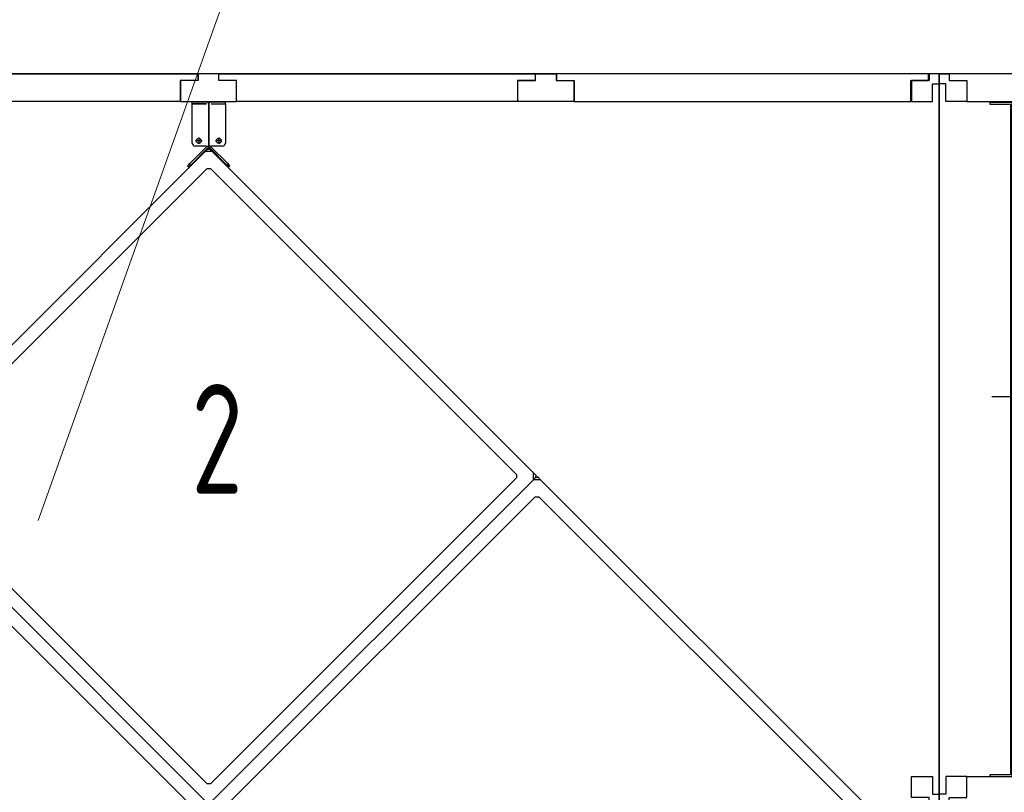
# Model space of a CAD drawing. Header units: millimetres. Extents: x -746391 to 410178, y -169697 to 100555.
# Tile 68 of 179: x 81495 to 83277, y -25107 to -23709. Entities that reach past the tile are written whole.
import ezdxf

# ---------------------------------------------------------------- set-up
doc = ezdxf.new("R2010")
doc.units = ezdxf.units.MM
doc.layers.add('1', color=7, linetype='Continuous')
doc.layers.add('VZT-KOTY', color=2, linetype='Continuous', lineweight=25)
doc.styles.get("Standard").update_dxf_attribs({"font": 'isocpeur.ttf', "width": 0.75})

# ---------------------------------------------------------------- blocks, each defined once
blk = doc.blocks.new('NWK17C0226701211622EINB38')
at = {"layer": '1'}
for p, q in [((5853.32, 11815.4), (5853.32, 11818.4)), ((5879.32, 11818.4), (5853.32, 11818.4)), ((5853.32, 11743.9), (5853.32, 11815.4)), ((5853.32, 11815.4), (5879.32, 11815.4)), ((5879.32, 11815.4), (5853.32, 11815.4)), ((5882.51, 11814.4), (5883.32, 11814.4)), ((5884.12, 11814.4), (5883.32, 11814.4)), ((5883.32, 11814.4), (5883.32, 11738.9)), ((5883.32, 11738.9), (5883.32, 11814.4)), ((5913.32, 11818.4), (5887.32, 11818.4)), ((5887.32, 11815.4), (5913.32, 11815.4)), ((5887.32, 11815.4), (5913.32, 11815.4)), ((5913.32, 11815.4), (5913.32, 11818.4)), ((5913.32, 11815.4), (5913.32, 11743.9)), ((5871.17, 11748.4), (5859.47, 11748.4)), ((5865.32, 11754.3), (5865.32, 11742.6)), ((5907.17, 11748.4), (5895.47, 11748.4)), ((5901.32, 11754.3), (5901.32, 11742.6)), ((5295.71, 11147.6), (5876.98, 11728.9)), ((5880.02, 11738.1), (5848.5, 11706.6)), ((5882.15, 11736), (5850.62, 11704.5)), ((5879.32, 11738.9), (5858.32, 11738.9)), ((5876.98, 11728.9), (5881.91, 11733.8)), ((5889.68, 11728.9), (5876.98, 11728.9)), ((5880.32, 11738.9), (5880.32, 11738.9)), ((5880.32, 11738.9), (5883.32, 11738.9)), ((5881.91, 11733.8), (5883.33, 11732.4)), ((5886.32, 11738.9), (5883.32, 11738.9)), ((5884.74, 11733.8), (5883.33, 11732.4)), ((5916.02, 11704.5), (5884.49, 11736)), ((5884.74, 11733.8), (5884.62, 11733.7)), ((5889.68, 11728.9), (5884.74, 11733.8)), ((5886.32, 11738.9), (5886.32, 11738.9)), ((5886.32, 11738.9), (5886.32, 11738.9)), ((5918.14, 11706.6), (5886.61, 11738.1)), ((5908.32, 11738.9), (5887.32, 11738.9)), ((5889.68, 11728.9), (6470.95, 11147.6)), ((5848.5, 11706.6), (5844.96, 11703.1)), ((5850.62, 11704.5), (5847.08, 11701)), ((5847.44, 11707.7), (5851.68, 11703.4)), ((5919.2, 11707.7), (5914.95, 11703.4)), ((5919.55, 11701), (5916.02, 11704.5)), ((5921.67, 11703.1), (5918.14, 11706.6)), ((5326.48, 11144.4), (5880.14, 11698.1)), ((5844.96, 11703.1), (5847.08, 11701)), ((5880.14, 11698.1), (5886.51, 11698.1)), ((5886.51, 11698.1), (6440.17, 11144.4)), ((5921.67, 11703.1), (5919.55, 11701)), ((5876.98, 10553.6), (5295.71, 11134.9)), ((5295.71, 11134.9), (5876.98, 10553.6)), ((5880.14, 10584.4), (5326.48, 11138.1)), ((6440.17, 11138.1), (5886.51, 10584.4)), ((6470.95, 11134.9), (5889.68, 10553.6)), ((5889.68, 10553.6), (6470.95, 11134.9)), ((6440.17, 11144.4), (6440.17, 11138.1)), ((6470.95, 11134.9), (6470.95, 11147.6)), ((6475.88, 11142.7), (6470.95, 11147.6)), ((6470.95, 11134.9), (6475.88, 11139.8)), ((6475.88, 11139.8), (6470.95, 11134.9)), ((6483.65, 11134.9), (6470.95, 11134.9)), ((6475.88, 11142.7), (6474.47, 11141.3)), ((6475.88, 11139.8), (6474.47, 11141.3)), ((6475.88, 11139.8), (6477.3, 11138.4)), ((6478.71, 11139.8), (6477.3, 11138.4)), ((6478.71, 11139.8), (6478.59, 11139.7)), ((6478.71, 11139.8), (6483.65, 11134.9)), ((6483.65, 11134.9), (7064.92, 10553.6)), ((5292.54, 11104.1), (5846.2, 10550.5)), ((5920.45, 10550.5), (6474.11, 11104.1)), ((6474.11, 11104.1), (6480.48, 11104.1)), ((6480.48, 11104.1), (7034.14, 10550.5)), ((5886.51, 10584.4), (5880.14, 10584.4))]:
    blk.add_line(p, q, dxfattribs=at)
for centre in [(5865.32, 11748.4), (5901.32, 11748.4)]:
    blk.add_circle(centre, 4.5, dxfattribs=at)
for centre, radius, start, end in [((5879.32, 11814.4), 4, 0, 90), ((5887.32, 11814.4), 4, 90, 180), ((5858.32, 11743.9), 5, 180, 270), ((5908.32, 11743.9), 5, 270, 360), ((5879.32, 11738.9), 1, 315, 0), ((5883.33, 11731), 3, 64.47, 115.53), ((5879.32, 11738.9), 4, 315, 0), ((5883.33, 11731), 1, 81.48, 98.52), ((5887.32, 11738.9), 4, 180, 225), ((5887.32, 11738.9), 1, 180, 225), ((6473.05, 11141.3), 1, 351.48, 8.52), ((6473.05, 11141.3), 3, 334.47, 25.53), ((6477.3, 11137), 3, 64.47, 115.53), ((6477.3, 11137), 1, 81.48, 98.52)]:
    blk.add_arc(centre, radius, start, end, dxfattribs=at)
blk = doc.blocks.new('NWK17C0226701211622KAMM18')
at = {"layer": '1'}
blk.add_blockref('NWK17C0226701211622EINB38', (0, 0), dxfattribs=at)
blk = doc.blocks.new('NWK17C0226701211622KAMM16')
at = {"layer": '1'}
blk.add_blockref('NWK17C0226701211622KAMM18', (0, 0), dxfattribs=at)
blk = doc.blocks.new('NWK17C0226701211622KAMM27')
at = {"layer": '1'}
for p, q in [((8628.65, 11869.6), (7204.65, 11869.6)), ((7204.65, 11869.6), (7204.65, 10547.6)), ((8628.65, 10547.6), (8628.65, 11869.6)), ((7204.65, 10547.6), (8628.65, 10547.6))]:
    blk.add_line(p, q, dxfattribs=at)
blk = doc.blocks.new('NWK17C0226701211622EINB50')
at = {"layer": '1'}
for p, q in [((8608.65, 11869.6), (7222.94, 11869.6)), ((7222.94, 11869.6), (7222.94, 11857.6)), ((8608.65, 11857.6), (8608.65, 11869.6)), ((7222.94, 11857.6), (7254.94, 11857.6)), ((7254.94, 11857.6), (7254.94, 11819.6)), ((8576.65, 11819.6), (8576.65, 11857.6)), ((8576.65, 11857.6), (8608.65, 11857.6)), ((7254.94, 11819.6), (8576.65, 11819.6))]:
    blk.add_line(p, q, dxfattribs=at)
blk = doc.blocks.new('NWK17C0226701211622EINB51')
at = {"layer": '1'}
for p, q in [((7204.65, 11869.6), (7222.65, 11869.6)), ((7204.65, 11851.6), (7204.65, 11869.6)), ((7222.65, 11869.6), (7222.65, 11857.6)), ((7216.65, 11851.6), (7204.65, 11851.6)), ((7216.65, 11819.6), (7216.65, 11851.6)), ((7222.65, 11857.6), (7254.65, 11857.6)), ((7254.65, 11857.6), (7254.65, 11819.6)), ((7254.65, 11819.6), (7216.65, 11819.6))]:
    blk.add_line(p, q, dxfattribs=at)
blk = doc.blocks.new('NWK17C0226701211622EINB52')
at = {"layer": '1'}
for p, q in [((8628.65, 11869.6), (8610.65, 11869.6)), ((8610.65, 11869.6), (8610.65, 11857.6)), ((8628.65, 11851.6), (8628.65, 11869.6)), ((8610.65, 11857.6), (8578.65, 11857.6)), ((8578.65, 11857.6), (8578.65, 11819.6)), ((8616.65, 11819.6), (8616.65, 11851.6)), ((8616.65, 11851.6), (8628.65, 11851.6)), ((8578.65, 11819.6), (8616.65, 11819.6))]:
    blk.add_line(p, q, dxfattribs=at)
blk = doc.blocks.new('NWK17C0226701211622EINB53')
at = {"layer": '1'}
for p, q in [((7254.94, 10559.6), (7254.94, 10597.6)), ((7254.94, 10597.6), (8576.65, 10597.6)), ((8576.65, 10597.6), (8576.65, 10559.6)), ((7222.94, 10547.6), (7222.94, 10559.6)), ((7222.94, 10559.6), (7254.94, 10559.6)), ((8608.65, 10547.6), (7222.94, 10547.6)), ((8576.65, 10559.6), (8608.65, 10559.6)), ((8608.65, 10559.6), (8608.65, 10547.6))]:
    blk.add_line(p, q, dxfattribs=at)
blk = doc.blocks.new('NWK17C0226701211622EINB54')
at = {"layer": '1'}
for p, q in [((7254.65, 10597.6), (7216.65, 10597.6)), ((7216.65, 10597.6), (7216.65, 10565.6)), ((7254.65, 10559.6), (7254.65, 10597.6)), ((7216.65, 10565.6), (7204.65, 10565.6)), ((7204.65, 10565.6), (7204.65, 10547.6)), ((7204.65, 10547.6), (7222.65, 10547.6)), ((7222.65, 10547.6), (7222.65, 10559.6)), ((7222.65, 10559.6), (7254.65, 10559.6))]:
    blk.add_line(p, q, dxfattribs=at)
blk = doc.blocks.new('NWK17C0226701211622EINB55')
at = {"layer": '1'}
for p, q in [((8578.65, 10559.6), (8578.65, 10597.6)), ((8578.65, 10597.6), (8616.65, 10597.6)), ((8616.65, 10597.6), (8616.65, 10565.6)), ((8616.65, 10565.6), (8628.65, 10565.6)), ((8628.65, 10565.6), (8628.65, 10547.6)), ((8610.65, 10559.6), (8578.65, 10559.6)), ((8610.65, 10547.6), (8610.65, 10559.6)), ((8628.65, 10547.6), (8610.65, 10547.6))]:
    blk.add_line(p, q, dxfattribs=at)
blk = doc.blocks.new('NWK17C0226701211622EINB56')
at = {"layer": '1'}
for p, q in [((7377.65, 11765.6), (7352.65, 11765.6)), ((7352.65, 11765.6), (7352.65, 10805.6)), ((7377.65, 10805.6), (7377.65, 11765.6)), ((7377.65, 11740.6), (7415.15, 11740.6)), ((7415.15, 11740.6), (7527.65, 10822.6)), ((7565.65, 11683.2), (7565.65, 10888)), ((7579.85, 11683.2), (7565.65, 11683.2)), ((7579.85, 10888), (7579.85, 11683.2)), ((7801.45, 11657), (7827.65, 11683.2)), ((7827.65, 11683.2), (7827.65, 10888)), ((7801.45, 11616.5), (7579.85, 11665.5)), ((7801.45, 10914.2), (7801.45, 11657)), ((7471.65, 11546.6), (7471.65, 11024.6)), ((7801.45, 11491.5), (7579.85, 11475.9)), ((7966.5, 11391.2), (7966.5, 11457.2)), ((7966.5, 11457.2), (8098.5, 11457.2)), ((8098.5, 11457.2), (8098.5, 11391.2)), ((7827.65, 11420.5), (7827.65, 11150.7)), ((7848.61, 11420.5), (7827.65, 11420.5)), ((7848.61, 11150.7), (7848.61, 11420.5)), ((7880.17, 11417.6), (7857.73, 11395.2)), ((7901.29, 11417.6), (7880.17, 11417.6)), ((7901.29, 11153.6), (7901.29, 11417.6)), ((7901.29, 11153.6), (7901.29, 11417.6)), ((7901.29, 11417.6), (8210.17, 11417.6)), ((8272.21, 11417.6), (8210.17, 11417.6)), ((8210.17, 11417.6), (8210.17, 11153.6)), ((8210.17, 11417.6), (8210.17, 11153.6)), ((8294.65, 11372.7), (8272.21, 11417.6)), ((7857.73, 11395.2), (7857.73, 11176)), ((8098.5, 11391.2), (7966.5, 11391.2)), ((8294.65, 11198.5), (8294.65, 11372.7)), ((7848.61, 11302.1), (7848.61, 11269.1)), ((7857.73, 11302.1), (7848.61, 11302.1)), ((7857.73, 11269.1), (7857.73, 11302.1)), ((7300.25, 11285.6), (8347.05, 11285.6)), ((7848.61, 11269.1), (7857.73, 11269.1)), ((7801.45, 11221.7), (7579.85, 11207.5)), ((7942.21, 11213), (8092.69, 11213)), ((7942.21, 11193.2), (8149.45, 11193.2)), ((8272.21, 11153.6), (8294.65, 11198.5)), ((7857.73, 11176), (7880.17, 11153.6)), ((7942.21, 11173.4), (8169.25, 11173.4)), ((7880.17, 11153.6), (7901.29, 11153.6)), ((7897.33, 11153.6), (8214.13, 11153.6)), ((7897.33, 10822.6), (7897.33, 11153.6)), ((8210.17, 11153.6), (7901.29, 11153.6)), ((8210.17, 11153.6), (8272.21, 11153.6)), ((8214.13, 11153.6), (8214.13, 10822.6)), ((7827.65, 11150.7), (7848.61, 11150.7)), ((7801.45, 11085.4), (7579.85, 11027.2)), ((7801.45, 10954.7), (7579.85, 10932)), ((7827.65, 10888), (7801.45, 10914.2)), ((7565.65, 10888), (7579.85, 10888)), ((7897.33, 10834.5), (8214.13, 10834.5)), ((8237.65, 10822.6), (7377.65, 10822.6)), ((7377.65, 10822.6), (7377.65, 10742.6)), ((8214.13, 10822.6), (7897.33, 10822.6)), ((8237.65, 10742.6), (8237.65, 10822.6)), ((7352.65, 10805.6), (7377.65, 10805.6)), ((7377.65, 10742.6), (8237.65, 10742.6)), ((7455.65, 10742.6), (7405.65, 10742.6)), ((7405.65, 10742.6), (7405.65, 10702.6)), ((7455.65, 10702.6), (7455.65, 10742.6)), ((8219.65, 10742.6), (8169.65, 10742.6)), ((8169.65, 10742.6), (8169.65, 10702.6)), ((8219.65, 10702.6), (8219.65, 10742.6)), ((7405.65, 10702.6), (7455.65, 10702.6)), ((8169.65, 10702.6), (8219.65, 10702.6))]:
    blk.add_line(p, q, dxfattribs=at)
for centre, start, end in [((7471.65, 11640.6), 270, 360), ((7471.65, 11630), 180, 270), ((7471.65, 10941.3), 90, 180), ((7471.65, 10930.6), 360, 90)]:
    blk.add_arc(centre, 94, start, end, dxfattribs=at)
blk = doc.blocks.new('NWK17C0226701211622UT23')
at = {"layer": '1'}
for p, q in [((7399.65, 10702.6), (7339.65, 10642.6)), ((8368.65, 10702.6), (7399.65, 10702.6)), ((8402.65, 10642.6), (8368.65, 10702.6)), ((7339.65, 10642.6), (8402.65, 10642.6))]:
    blk.add_line(p, q, dxfattribs=at)
blk = doc.blocks.new('NWK17C0226701211622EINB57')
at = {"layer": '1'}
for p, q in [((7336.65, 11817.6), (7296.65, 11817.6)), ((7296.65, 11817.6), (7296.65, 11814.6)), ((7296.65, 11814.6), (7333.65, 11814.6)), ((7333.65, 11814.6), (7333.65, 10600.6)), ((7336.65, 10597.6), (7336.65, 11817.6)), ((7333.65, 10600.6), (7296.65, 10600.6)), ((7296.65, 10600.6), (7296.65, 10597.6)), ((7296.65, 10597.6), (7336.65, 10597.6))]:
    blk.add_line(p, q, dxfattribs=at)
blk = doc.blocks.new('NWK17C0226701211622UT24')
at = {"layer": '1'}
for p, q in [((7336.65, 10597.6), (7336.65, 10642.6)), ((7336.65, 10642.6), (7393.65, 10642.6)), ((7390.65, 10639.6), (7339.65, 10639.6)), ((7339.65, 10639.6), (7339.65, 10600.6)), ((7390.65, 10597.6), (7390.65, 10639.6)), ((7393.65, 10642.6), (7393.65, 10600.6)), ((7339.65, 10600.6), (7356.65, 10600.6)), ((7356.65, 10600.6), (7356.65, 10597.6)), ((7393.65, 10600.6), (7420.65, 10600.6)), ((7420.65, 10600.6), (7420.65, 10597.6)), ((7356.65, 10597.6), (7336.65, 10597.6)), ((7420.65, 10597.6), (7390.65, 10597.6))]:
    blk.add_line(p, q, dxfattribs=at)
blk = doc.blocks.new('NWK17C0226701211622UT25')
at = {"layer": '1'}
for p, q in [((8352.65, 10597.6), (8352.65, 10642.6)), ((8352.65, 10642.6), (8409.65, 10642.6)), ((8406.65, 10639.6), (8355.65, 10639.6)), ((8355.65, 10639.6), (8355.65, 10600.6)), ((8406.65, 10597.6), (8406.65, 10639.6)), ((8409.65, 10642.6), (8409.65, 10600.6)), ((8355.65, 10600.6), (8372.65, 10600.6)), ((8372.65, 10600.6), (8372.65, 10597.6)), ((8409.65, 10600.6), (8436.65, 10600.6)), ((8436.65, 10600.6), (8436.65, 10597.6)), ((8372.65, 10597.6), (8352.65, 10597.6)), ((8436.65, 10597.6), (8406.65, 10597.6))]:
    blk.add_line(p, q, dxfattribs=at)
blk = doc.blocks.new('NWK17C0226701211622KAMM30')
at = {"layer": '1', "width": 0.69}
blk.add_text('4', height=198.68, dxfattribs=at).set_placement((7885.08, 11109.3))
blk = doc.blocks.new('NWK17C0226701211622KAMM28')
at = {"layer": '1'}
for name in ['NWK17C0226701211622EINB57', 'NWK17C0226701211622EINB56', 'NWK17C0226701211622KAMM30', 'NWK17C0226701211622UT23', 'NWK17C0226701211622UT24', 'NWK17C0226701211622UT25']:
    blk.add_blockref(name, (0, 0), dxfattribs=at)
blk = doc.blocks.new('NWK17C0226701211622KAMM26')
at = {"layer": '1'}
for name in ['NWK17C0226701211622KAMM27', 'NWK17C0226701211622EINB51', 'NWK17C0226701211622EINB50', 'NWK17C0226701211622EINB52', 'NWK17C0226701211622KAMM28', 'NWK17C0226701211622EINB54', 'NWK17C0226701211622EINB53', 'NWK17C0226701211622EINB55']:
    blk.add_blockref(name, (0, 0), dxfattribs=at)
blk = doc.blocks.new('NWK17C0226701211622KAMM45')
at = {"layer": '1'}
for p, q in [((7204.65, 11869.6), (4561.65, 11869.6)), ((7204.65, 10547.6), (7204.65, 11869.6))]:
    blk.add_line(p, q, dxfattribs=at)
blk = doc.blocks.new('NWK17C0226701211622EINB75')
at = {"layer": '1'}
for p, q in [((5901.65, 11869.6), (5863.98, 11869.6)), ((5863.98, 11869.6), (5863.98, 11857.6)), ((5901.65, 11857.6), (5901.65, 11869.6)), ((5863.98, 11857.6), (5831.98, 11857.6)), ((5831.98, 11857.6), (5831.98, 11819.6)), ((5933.65, 11857.6), (5901.65, 11857.6)), ((5933.65, 11819.6), (5933.65, 11857.6)), ((5831.98, 11819.6), (5933.65, 11819.6))]:
    blk.add_line(p, q, dxfattribs=at)
blk = doc.blocks.new('NWK17C0226701211622EINB78')
at = {"layer": '1'}
for p, q in [((5189.65, 11869.6), (5863.67, 11869.6)), ((5189.65, 11857.6), (5189.65, 11869.6)), ((5863.67, 11869.6), (5863.67, 11857.6)), ((5221.65, 11857.6), (5189.65, 11857.6)), ((5221.65, 11819.6), (5221.65, 11857.6)), ((5863.67, 11857.6), (5831.67, 11857.6)), ((5831.67, 11857.6), (5831.67, 11819.6)), ((5831.67, 11819.6), (5221.65, 11819.6))]:
    blk.add_line(p, q, dxfattribs=at)
blk = doc.blocks.new('NWK17C0226701211622EINB79')
at = {"layer": '1'}
for p, q in [((5901.65, 11869.6), (6474, 11869.6)), ((5901.65, 11857.6), (5901.65, 11869.6)), ((6474, 11869.6), (6474, 11857.6)), ((5933.65, 11857.6), (5901.65, 11857.6)), ((5933.65, 11819.6), (5933.65, 11857.6)), ((6474, 11857.6), (6442, 11857.6)), ((6442, 11857.6), (6442, 11819.6)), ((6442, 11819.6), (5933.65, 11819.6))]:
    blk.add_line(p, q, dxfattribs=at)
blk = doc.blocks.new('NWK17C0226701211622EINB80')
at = {"layer": '1'}
for p, q in [((6474.65, 11869.6), (6512.32, 11869.6)), ((6474.65, 11857.6), (6474.65, 11869.6)), ((6512.32, 11869.6), (6512.32, 11857.6)), ((6442.65, 11819.6), (6442.65, 11857.6)), ((6442.65, 11857.6), (6474.65, 11857.6)), ((6512.32, 11857.6), (6544.32, 11857.6)), ((6544.32, 11857.6), (6544.32, 11819.6)), ((6544.32, 11819.6), (6442.65, 11819.6))]:
    blk.add_line(p, q, dxfattribs=at)
blk = doc.blocks.new('NWK17C0226701211622EINB81')
at = {"layer": '1'}
for p, q in [((7185.65, 11869.6), (6511.63, 11869.6)), ((6511.63, 11869.6), (6511.63, 11857.6)), ((7185.65, 11857.6), (7185.65, 11869.6)), ((6511.63, 11857.6), (6543.63, 11857.6)), ((6543.63, 11857.6), (6543.63, 11819.6)), ((7153.65, 11819.6), (7153.65, 11857.6)), ((7153.65, 11857.6), (7185.65, 11857.6)), ((6543.63, 11819.6), (7153.65, 11819.6))]:
    blk.add_line(p, q, dxfattribs=at)
blk = doc.blocks.new('NWK17C0226701211622EINB83')
at = {"layer": '1'}
for p, q in [((7204.65, 11869.6), (7186.65, 11869.6)), ((7186.65, 11869.6), (7186.65, 11857.6)), ((7204.65, 11851.6), (7204.65, 11869.6)), ((7186.65, 11857.6), (7154.65, 11857.6)), ((7154.65, 11857.6), (7154.65, 11819.6)), ((7192.65, 11819.6), (7192.65, 11851.6)), ((7192.65, 11851.6), (7204.65, 11851.6)), ((7154.65, 11819.6), (7192.65, 11819.6))]:
    blk.add_line(p, q, dxfattribs=at)
blk = doc.blocks.new('NWK17C0226701211622EINB85')
at = {"layer": '1'}
for p, q in [((7154.65, 10559.6), (7154.65, 10597.6)), ((7154.65, 10597.6), (7192.65, 10597.6)), ((7192.65, 10597.6), (7192.65, 10565.6)), ((7192.65, 10565.6), (7204.65, 10565.6)), ((7204.65, 10565.6), (7204.65, 10547.6)), ((7186.65, 10559.6), (7154.65, 10559.6)), ((7186.65, 10547.6), (7186.65, 10559.6)), ((7204.65, 10547.6), (7186.65, 10547.6))]:
    blk.add_line(p, q, dxfattribs=at)
blk = doc.blocks.new('NWK17C0226701211622EINB86')
at = {"layer": '1'}
for p, q in [((5853.32, 11815.4), (5853.32, 11818.4)), ((5879.32, 11818.4), (5853.32, 11818.4)), ((5853.32, 11743.9), (5853.32, 11815.4)), ((5853.32, 11815.4), (5879.32, 11815.4)), ((5879.32, 11815.4), (5853.32, 11815.4)), ((5882.51, 11814.4), (5883.32, 11814.4)), ((5884.12, 11814.4), (5883.32, 11814.4)), ((5883.32, 11814.4), (5883.32, 11738.9)), ((5883.32, 11738.9), (5883.32, 11814.4)), ((5913.32, 11818.4), (5887.32, 11818.4)), ((5887.32, 11815.4), (5913.32, 11815.4)), ((5887.32, 11815.4), (5913.32, 11815.4)), ((5913.32, 11815.4), (5913.32, 11818.4)), ((5913.32, 11815.4), (5913.32, 11743.9)), ((5871.17, 11748.4), (5859.47, 11748.4)), ((5865.32, 11754.3), (5865.32, 11742.6)), ((5907.17, 11748.4), (5895.47, 11748.4)), ((5901.32, 11754.3), (5901.32, 11742.6)), ((5295.71, 11147.6), (5876.98, 11728.9)), ((5880.02, 11738.1), (5848.5, 11706.6)), ((5882.15, 11736), (5850.62, 11704.5)), ((5879.32, 11738.9), (5858.32, 11738.9)), ((5876.98, 11728.9), (5881.91, 11733.8)), ((5889.68, 11728.9), (5876.98, 11728.9)), ((5880.32, 11738.9), (5880.32, 11738.9)), ((5880.32, 11738.9), (5883.32, 11738.9)), ((5881.91, 11733.8), (5883.33, 11732.4)), ((5886.32, 11738.9), (5883.32, 11738.9)), ((5884.74, 11733.8), (5883.33, 11732.4)), ((5916.02, 11704.5), (5884.49, 11736)), ((5884.74, 11733.8), (5884.62, 11733.7)), ((5889.68, 11728.9), (5884.74, 11733.8)), ((5886.32, 11738.9), (5886.32, 11738.9)), ((5886.32, 11738.9), (5886.32, 11738.9)), ((5918.14, 11706.6), (5886.61, 11738.1)), ((5908.32, 11738.9), (5887.32, 11738.9)), ((5889.68, 11728.9), (6470.95, 11147.6)), ((5848.5, 11706.6), (5844.96, 11703.1)), ((5850.62, 11704.5), (5847.08, 11701)), ((5847.44, 11707.7), (5851.68, 11703.4)), ((5919.2, 11707.7), (5914.95, 11703.4)), ((5919.55, 11701), (5916.02, 11704.5)), ((5921.67, 11703.1), (5918.14, 11706.6)), ((5326.48, 11144.4), (5880.14, 11698.1)), ((5844.96, 11703.1), (5847.08, 11701)), ((5880.14, 11698.1), (5886.51, 11698.1)), ((5886.51, 11698.1), (6440.17, 11144.4)), ((5921.67, 11703.1), (5919.55, 11701)), ((5876.98, 10553.6), (5295.71, 11134.9)), ((5295.71, 11134.9), (5876.98, 10553.6)), ((5880.14, 10584.4), (5326.48, 11138.1)), ((6440.17, 11138.1), (5886.51, 10584.4)), ((6470.95, 11134.9), (5889.68, 10553.6)), ((5889.68, 10553.6), (6470.95, 11134.9)), ((6440.17, 11144.4), (6440.17, 11138.1)), ((6470.95, 11134.9), (6470.95, 11147.6)), ((6475.88, 11142.7), (6470.95, 11147.6)), ((6470.95, 11134.9), (6475.88, 11139.8)), ((6475.88, 11139.8), (6470.95, 11134.9)), ((6483.65, 11134.9), (6470.95, 11134.9)), ((6475.88, 11142.7), (6474.47, 11141.3)), ((6475.88, 11139.8), (6474.47, 11141.3)), ((6475.88, 11139.8), (6477.3, 11138.4)), ((6478.71, 11139.8), (6477.3, 11138.4)), ((6478.71, 11139.8), (6478.59, 11139.7)), ((6478.71, 11139.8), (6483.65, 11134.9)), ((6483.65, 11134.9), (7064.92, 10553.6)), ((5292.54, 11104.1), (5846.2, 10550.5)), ((5920.45, 10550.5), (6474.11, 11104.1)), ((6474.11, 11104.1), (6480.48, 11104.1)), ((6480.48, 11104.1), (7034.14, 10550.5)), ((5886.51, 10584.4), (5880.14, 10584.4))]:
    blk.add_line(p, q, dxfattribs=at)
for centre in [(5865.32, 11748.4), (5901.32, 11748.4)]:
    blk.add_circle(centre, 4.5, dxfattribs=at)
for centre, radius, start, end in [((5879.32, 11814.4), 4, 0, 90), ((5887.32, 11814.4), 4, 90, 180), ((5858.32, 11743.9), 5, 180, 270), ((5908.32, 11743.9), 5, 270, 360), ((5879.32, 11738.9), 1, 315, 0), ((5883.33, 11731), 3, 64.47, 115.53), ((5879.32, 11738.9), 4, 315, 0), ((5883.33, 11731), 1, 81.48, 98.52), ((5887.32, 11738.9), 4, 180, 225), ((5887.32, 11738.9), 1, 180, 225), ((6473.05, 11141.3), 1, 351.48, 8.52), ((6473.05, 11141.3), 3, 334.47, 25.53), ((6477.3, 11137), 3, 64.47, 115.53), ((6477.3, 11137), 1, 81.48, 98.52)]:
    blk.add_arc(centre, radius, start, end, dxfattribs=at)
blk = doc.blocks.new('NWK17C0226701211622KAMM48')
at = {"layer": '1', "width": 0.69}
blk.add_text('2', height=198.68, dxfattribs=at).set_placement((5851.58, 11109.3))
blk = doc.blocks.new('NWK17C0226701211622KAMM46')
at = {"layer": '1'}
for name in ['NWK17C0226701211622EINB86', 'NWK17C0226701211622KAMM48']:
    blk.add_blockref(name, (0, 0), dxfattribs=at)
blk = doc.blocks.new('NWK17C0226701211622KAMM44')
at = {"layer": '1'}
for name in ['NWK17C0226701211622KAMM45', 'NWK17C0226701211622EINB78', 'NWK17C0226701211622EINB75', 'NWK17C0226701211622EINB79', 'NWK17C0226701211622EINB80', 'NWK17C0226701211622EINB81', 'NWK17C0226701211622EINB83', 'NWK17C0226701211622KAMM46', 'NWK17C0226701211622EINB85']:
    blk.add_blockref(name, (0, 0), dxfattribs=at)

msp = doc.modelspace()

# ---------------------------------------------------------------- linework, layer by layer
at = {"layer": 'VZT-KOTY', "linetype": 'Continuous', "lineweight": 18, "ltscale": 0.5}
msp.add_line((83209.8, -19898.9), (81528.7, -24614.9), dxfattribs=at)

# ---------------------------------------------------------------- block references
at = {"layer": '1'}
for name in ['NWK17C0226701211622KAMM44', 'NWK17C0226701211622KAMM26', 'NWK17C0226701211622KAMM16']:
    msp.add_blockref(name, (75954.1, -35676.2), dxfattribs=at)

doc.saveas('drawing.dxf')
